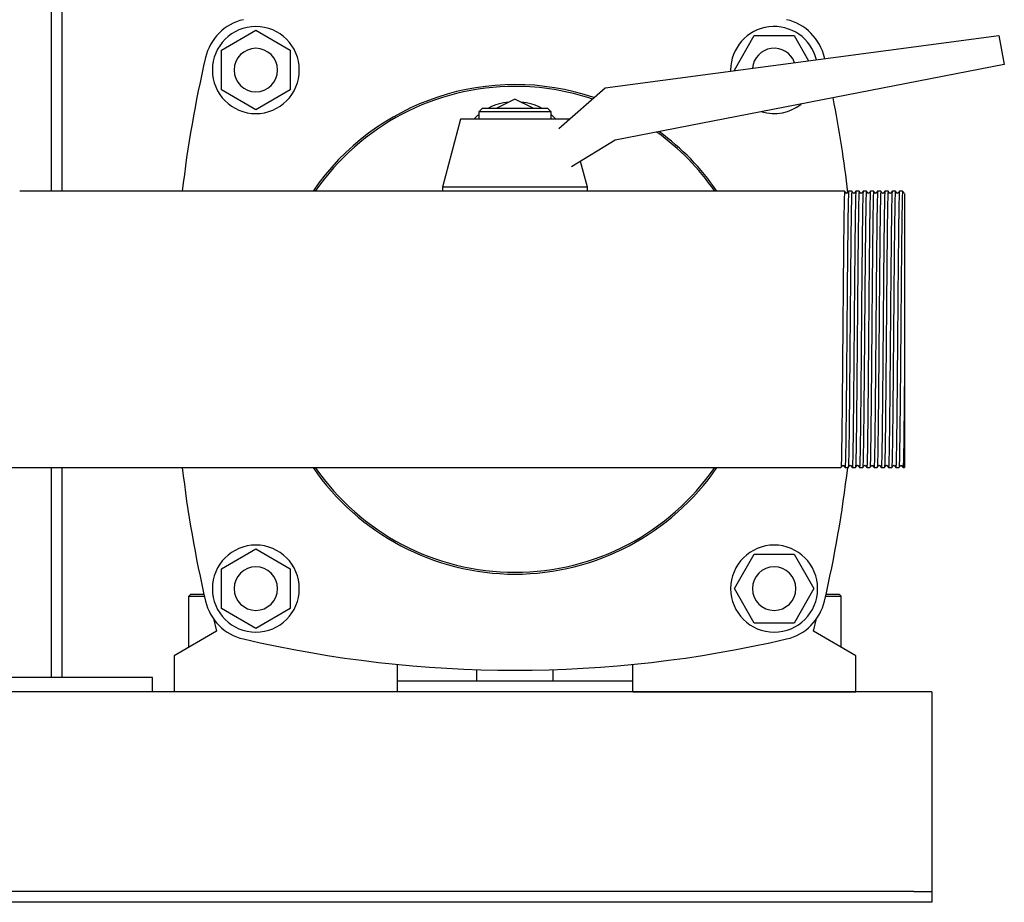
# Model space of a CAD drawing. Header units: millimetres. Extents: x 12 to 1821, y 11 to 1046.
# Tile 5 of 7: x 1500 to 1771, y 11 to 254. Entities that reach past the tile are written whole.
import ezdxf

# ---------------------------------------------------------------- set-up
doc = ezdxf.new("R2010")
doc.units = ezdxf.units.MM

msp = doc.modelspace()

# ---------------------------------------------------------------- linework, layer by layer
at = {"color": 7, "linetype": 'Continuous', "lineweight": 25}
for p, q in [((1508.37, 467.16), (1508.37, 207.01)), ((1511.37, 467.16), (1511.37, 207.01)), ((1555.37, 245.9), (1564.87, 251.38)), ((1564.87, 251.38), (1574.37, 245.9)), ((1661.21, 235.5), (1769.82, 249.91)), ((1696.9, 240.41), (1702.39, 249.91)), ((1702.39, 249.91), (1713.36, 249.91)), ((1713.36, 249.91), (1717.37, 242.95)), ((1769.82, 249.91), (1771.37, 241.91)), ((1555.37, 234.93), (1555.37, 245.9)), ((1574.37, 245.9), (1574.37, 234.93)), ((1771.37, 241.91), (1664.02, 221.04)), ((1721.82, 243.54), (1721.75, 243.84)), ((1695.87, 240.41), (1695.87, 240.1)), ((1696.99, 240.25), (1696.9, 240.41)), ((1564.87, 229.44), (1555.37, 234.93)), ((1574.37, 234.93), (1564.87, 229.44)), ((1648.48, 224.26), (1661.21, 235.5)), ((1636.37, 232.41), (1631.37, 229.91)), ((1641.37, 229.91), (1636.37, 232.41)), ((1627.37, 229.91), (1626.37, 228.91)), ((1626.37, 228.91), (1626.37, 226.91)), ((1636.37, 228.91), (1626.37, 228.91)), ((1627.37, 229.91), (1636.37, 229.91)), ((1636.37, 229.91), (1645.37, 229.91)), ((1646.37, 228.91), (1636.37, 228.91)), ((1646.37, 228.91), (1645.37, 229.91)), ((1646.37, 226.91), (1646.37, 228.91)), ((1621.37, 226.91), (1616.37, 208.16)), ((1636.37, 226.91), (1621.37, 226.91)), ((1651.37, 226.91), (1636.37, 226.91)), ((1651.37, 226.91), (1651.37, 226.91)), ((1664.02, 221.04), (1651.97, 213.68)), ((1656.37, 208.16), (1654.49, 215.22)), ((1725.31, 207.01), (1499.72, 207.01)), ((1616.37, 208.16), (1616.37, 207.01)), ((1636.37, 208.16), (1616.37, 208.16)), ((1656.37, 208.16), (1636.37, 208.16)), ((1656.37, 207.01), (1656.37, 208.16)), ((1726.43, 207.01), (1725.31, 207.01)), ((1727.31, 207.01), (1726.43, 207.01)), ((1729.31, 207.01), (1728.43, 207.01)), ((1731.31, 207.01), (1730.43, 207.01)), ((1733.31, 207.01), (1732.43, 207.01)), ((1735.31, 207.01), (1734.43, 207.01)), ((1737.31, 207.01), (1736.43, 207.01)), ((1739.31, 207.01), (1738.43, 207.01)), ((1741.31, 207.01), (1740.43, 207.01)), ((1743.31, 207.01), (1742.43, 207.01)), ((1743.87, 161.96), (1743.87, 130.81)), ((1256.43, 130.81), (1726.31, 130.81)), ((1508.37, 130.81), (1508.37, 72.91)), ((1511.37, 130.81), (1511.37, 72.91)), ((1727.43, 130.81), (1728.31, 130.81)), ((1729.43, 130.81), (1730.31, 130.81)), ((1731.43, 130.81), (1732.31, 130.81)), ((1733.43, 130.81), (1734.31, 130.81)), ((1735.43, 130.81), (1736.31, 130.81)), ((1737.43, 130.81), (1738.31, 130.81)), ((1739.43, 130.81), (1740.31, 130.81)), ((1741.43, 130.81), (1742.31, 130.81)), ((1743.43, 130.81), (1743.87, 130.81)), ((1555.37, 102.9), (1564.87, 108.38)), ((1564.87, 108.38), (1574.37, 102.9)), ((1696.9, 97.41), (1702.39, 106.91)), ((1702.39, 106.91), (1713.36, 106.91)), ((1713.36, 106.91), (1718.84, 97.41)), ((1555.37, 91.93), (1555.37, 102.9)), ((1574.37, 102.9), (1574.37, 91.93)), ((1546.97, 95.91), (1546.37, 95.31)), ((1546.37, 95.31), (1550.68, 95.31)), ((1546.37, 81.22), (1546.37, 95.31)), ((1546.97, 95.91), (1550.55, 95.91)), ((1702.39, 87.91), (1696.9, 97.41)), ((1718.84, 97.41), (1713.36, 87.91)), ((1722.06, 95.31), (1726.37, 95.31)), ((1722.2, 95.91), (1725.77, 95.91)), ((1725.77, 95.91), (1726.37, 95.31)), ((1726.37, 81.22), (1726.37, 95.31)), ((1564.87, 86.44), (1555.37, 91.93)), ((1574.37, 91.93), (1564.87, 86.44)), ((1553.16, 89.13), (1554.05, 85.65)), ((1713.36, 87.91), (1702.39, 87.91)), ((1718.69, 85.65), (1719.58, 89.13)), ((1554.05, 85.65), (1542.37, 78.91)), ((1730.37, 78.91), (1718.69, 85.65)), ((1542.37, 78.91), (1542.37, 68.91)), ((1730.37, 68.91), (1730.37, 78.91)), ((1603.87, 76.52), (1603.87, 68.91)), ((1668.87, 68.91), (1668.87, 76.52)), ((1625.87, 71.91), (1625.87, 75.08)), ((1646.87, 71.91), (1646.87, 75.08)), ((1536.37, 72.91), (1446.37, 72.91)), ((1536.37, 68.91), (1536.37, 72.91)), ((1668.87, 71.91), (1603.87, 71.91)), ((1751.37, 68.91), (1231.37, 68.91)), ((1603.87, 68.91), (1542.37, 68.91)), ((1668.87, 68.91), (1730.37, 68.91)), ((1751.37, 68.91), (1751.37, 63.91)), ((1751.37, 63.91), (1751.37, 15.91)), ((1746.37, 13.91), (1236.37, 13.91)), ((1746.37, 13.91), (1751.37, 13.91)), ((1751.37, 15.91), (1751.37, 13.91)), ((1751.37, 13.91), (1751.37, 10.91)), ((1746.37, 10.91), (1236.37, 10.91)), ((1751.37, 10.91), (1746.37, 10.91))]:
    msp.add_line(p, q, dxfattribs=at)
at = {"color": 7, "linetype": 'Continuous', "lineweight": 25, "flags": 128}
for points in [[(1625.06, 226.91), (1626.16, 227.99), (1626.37, 228.16)], [(1646.37, 228.16), (1646.58, 227.99), (1647.68, 226.91)], [(1727.72, 206.49), (1727.52, 206.75), (1727.31, 207.01)], [(1728.43, 207.01), (1728.23, 206.75), (1728.03, 206.49)], [(1729.72, 206.49), (1729.52, 206.75), (1729.31, 207.01)], [(1730.43, 207.01), (1730.23, 206.75), (1730.03, 206.49)], [(1731.72, 206.49), (1731.52, 206.75), (1731.31, 207.01)], [(1732.43, 207.01), (1732.23, 206.75), (1732.03, 206.49)], [(1733.72, 206.49), (1733.52, 206.75), (1733.31, 207.01)], [(1734.43, 207.01), (1734.23, 206.75), (1734.03, 206.49)], [(1735.72, 206.49), (1735.52, 206.75), (1735.31, 207.01)], [(1736.43, 207.01), (1736.23, 206.75), (1736.03, 206.49)], [(1737.72, 206.49), (1737.52, 206.75), (1737.31, 207.01)], [(1738.43, 207.01), (1738.23, 206.75), (1738.03, 206.49)], [(1739.72, 206.49), (1739.52, 206.75), (1739.31, 207.01)], [(1740.43, 207.01), (1740.23, 206.75), (1740.03, 206.49)], [(1741.72, 206.49), (1741.52, 206.75), (1741.31, 207.01)], [(1742.43, 207.01), (1742.23, 206.75), (1742.03, 206.49)], [(1743.72, 206.49), (1743.52, 206.75), (1743.31, 207.01)], [(1726.31, 130.81), (1726.52, 131.08), (1726.72, 131.34)], [(1727.03, 131.34), (1727.23, 131.08), (1727.43, 130.81)], [(1728.31, 130.81), (1728.52, 131.08), (1728.72, 131.34)], [(1729.03, 131.34), (1729.23, 131.08), (1729.43, 130.81)], [(1730.31, 130.81), (1730.52, 131.08), (1730.72, 131.34)], [(1731.03, 131.34), (1731.23, 131.08), (1731.43, 130.81)], [(1732.31, 130.81), (1732.52, 131.08), (1732.72, 131.34)], [(1733.03, 131.34), (1733.23, 131.08), (1733.43, 130.81)], [(1734.31, 130.81), (1734.52, 131.08), (1734.72, 131.34)], [(1735.03, 131.34), (1735.23, 131.08), (1735.43, 130.81)], [(1736.31, 130.81), (1736.52, 131.08), (1736.72, 131.34)], [(1737.03, 131.34), (1737.23, 131.08), (1737.43, 130.81)], [(1738.31, 130.81), (1738.52, 131.08), (1738.72, 131.34)], [(1739.03, 131.34), (1739.23, 131.08), (1739.43, 130.81)], [(1740.31, 130.81), (1740.52, 131.08), (1740.72, 131.34)], [(1741.03, 131.34), (1741.23, 131.08), (1741.43, 130.81)], [(1742.31, 130.81), (1742.52, 131.08), (1742.72, 131.34)], [(1743.03, 131.34), (1743.23, 131.08), (1743.43, 130.81)]]:
    msp.add_lwpolyline(points, dxfattribs=at)
at = {"color": 7, "linetype": 'Continuous', "lineweight": 25}
for centre, radius, start, end in [((1564.62, 240.66), 14, 103.1233, 166.8767), ((1708.12, 240.66), 14, 13.1233, 76.8767), ((1564.87, 240.41), 12, 90, 270), ((1564.87, 240.41), 12, 270, 90), ((1707.87, 240.41), 12, 13.6326, 180), ((1564.87, 240.41), 6, 0, 180), ((1707.87, 240.41), 6, 19.7768, 175.3392), ((1872.37, 168.91), 330, 166.8767, 173.3702), ((1564.87, 240.41), 6, 180, 0), ((1636.37, 168.91), 67.5, 71.1768, 145.6363), ((1636.37, 168.91), 67, 90, 145.3434), ((1636.37, 168.91), 67, 71.4212, 90), ((1636.26, 215.64), 16, 95.7347, 116.8781), ((1636.48, 215.64), 16, 63.1219, 84.2653), ((1707.87, 240.41), 12, 253.4979, 308.5021), ((1400.37, 168.91), 330, 6.5542, 11.1508), ((1636.37, 168.91), 67, 34.6566, 54.241), ((1636.37, 168.91), 67.5, 34.3637, 53.8431), ((1872.37, 168.91), 330, 186.6298, 193.1233), ((1636.37, 168.91), 67.5, 214.3637, 325.6363), ((1636.37, 168.91), 67, 214.6566, 270), ((1636.37, 168.91), 67, 270, 325.3434), ((1400.37, 168.91), 330, 346.8767, 353.3702), ((1564.87, 97.41), 12, 90, 270), ((1564.87, 97.41), 12, 270, 90), ((1707.87, 97.41), 12, 90, 270), ((1707.87, 97.41), 12, 270, 90), ((1564.87, 97.41), 6, 0, 180), ((1707.87, 97.41), 6, 0, 180), ((1564.87, 97.41), 6, 180, 0), ((1707.87, 97.41), 6, 180, 0), ((1564.62, 97.16), 14, 193.1233, 256.8767), ((1708.12, 97.16), 14, 283.1233, 346.8767), ((1636.37, 404.91), 330, 256.8767, 283.1233)]:
    msp.add_arc(centre, radius, start, end, dxfattribs=at)
for points, knots in [([(1727.31, 207.01), (1727.31, 206.99), (1727.3, 207.17), (1727.26, 206.64), (1727.21, 205.32), (1727.16, 202.99), (1727.11, 199.86), (1727.06, 195.97), (1727.01, 191.4), (1726.96, 186.27), (1726.91, 180.73), (1726.86, 174.91), (1726.83, 170.92), (1726.81, 168.91)], [0, 0, 0, 0, 0.0066861, 0.1054021, 0.2053488, 0.3052956, 0.4040116, 0.5027277, 0.6026744, 0.7026212, 0.8013372, 0.9000533, 1, 1, 1, 1]), ([(1728.03, 206.49), (1727.97, 206.45), (1727.87, 206.37), (1727.77, 206.45), (1727.72, 206.49)], [0, 0, 0, 0, 0.5, 1, 1, 1, 1]), ([(1728.43, 207.01), (1728.41, 207.01), (1728.39, 206.77), (1728.35, 205.8), (1728.33, 205.07), (1728.28, 203.14), (1728.26, 201.95), (1728.24, 200.24), (1728.23, 199.88), (1728.22, 199.15), (1728.22, 198.77), (1728.2, 197.6), (1728.19, 196.76), (1728.16, 194.11), (1728.14, 192.16), (1728.1, 187.98), (1728.07, 185.75), (1728.05, 182.89), (1728.04, 182.31), (1728.03, 181.15), (1728.03, 180.57), (1728.01, 178.81), (1728, 177.6), (1727.97, 173.94), (1727.95, 171.43), (1727.93, 168.91)], [0, 0, 0, 0, 0.125, 0.125, 0.25, 0.25, 0.375, 0.375, 0.40625, 0.40625, 0.4375, 0.4375, 0.5, 0.5, 0.625, 0.625, 0.75, 0.75, 0.78125, 0.78125, 0.8125, 0.8125, 0.875, 0.875, 1, 1, 1, 1]), ([(1729.31, 207.01), (1729.31, 206.99), (1729.3, 207.17), (1729.26, 206.64), (1729.21, 205.32), (1729.16, 202.99), (1729.11, 199.86), (1729.06, 195.97), (1729.01, 191.4), (1728.96, 186.27), (1728.91, 180.73), (1728.86, 174.91), (1728.83, 170.92), (1728.81, 168.91)], [0, 0, 0, 0, 0.006715, 0.105428, 0.205372, 0.305316, 0.404029, 0.502742, 0.602686, 0.70263, 0.801343, 0.900056, 1, 1, 1, 1]), ([(1730.03, 206.49), (1729.97, 206.45), (1729.87, 206.37), (1729.77, 206.45), (1729.72, 206.49)], [0, 0, 0, 0, 0.5, 1, 1, 1, 1]), ([(1730.43, 207.01), (1730.41, 207.01), (1730.39, 206.77), (1730.35, 205.8), (1730.33, 205.07), (1730.28, 203.14), (1730.26, 201.95), (1730.24, 200.24), (1730.23, 199.88), (1730.22, 199.15), (1730.22, 198.77), (1730.2, 197.6), (1730.19, 196.76), (1730.16, 194.11), (1730.14, 192.16), (1730.1, 187.98), (1730.07, 185.75), (1730.05, 182.89), (1730.04, 182.31), (1730.03, 181.15), (1730.03, 180.57), (1730.01, 178.81), (1730, 177.6), (1729.97, 173.94), (1729.95, 171.43), (1729.93, 168.91)], [0, 0, 0, 0, 0.125, 0.125, 0.25, 0.25, 0.375, 0.375, 0.40625, 0.40625, 0.4375, 0.4375, 0.5, 0.5, 0.625, 0.625, 0.75, 0.75, 0.78125, 0.78125, 0.8125, 0.8125, 0.875, 0.875, 1, 1, 1, 1]), ([(1731.31, 207.01), (1731.31, 206.99), (1731.3, 207.17), (1731.26, 206.64), (1731.21, 205.32), (1731.16, 202.99), (1731.11, 199.86), (1731.06, 195.97), (1731.01, 191.4), (1730.96, 186.27), (1730.91, 180.73), (1730.86, 174.91), (1730.83, 170.92), (1730.81, 168.91)], [0, 0, 0, 0, 0.0066992, 0.105414, 0.2053594, 0.3053048, 0.4040195, 0.5027343, 0.6026797, 0.7026251, 0.8013398, 0.9000546, 1, 1, 1, 1]), ([(1732.03, 206.49), (1731.97, 206.45), (1731.87, 206.37), (1731.77, 206.45), (1731.72, 206.49)], [0, 0, 0, 0, 0.5, 1, 1, 1, 1]), ([(1732.43, 207.01), (1732.41, 207.01), (1732.39, 206.77), (1732.35, 205.8), (1732.33, 205.07), (1732.28, 203.14), (1732.26, 201.95), (1732.24, 200.24), (1732.23, 199.88), (1732.22, 199.15), (1732.22, 198.77), (1732.2, 197.6), (1732.19, 196.76), (1732.16, 194.11), (1732.14, 192.16), (1732.1, 187.98), (1732.07, 185.75), (1732.05, 182.89), (1732.04, 182.31), (1732.03, 181.15), (1732.03, 180.57), (1732.01, 178.81), (1732, 177.6), (1731.97, 173.94), (1731.95, 171.43), (1731.93, 168.91)], [0, 0, 0, 0, 0.125, 0.125, 0.25, 0.25, 0.375, 0.375, 0.40625, 0.40625, 0.4375, 0.4375, 0.5, 0.5, 0.625, 0.625, 0.75, 0.75, 0.78125, 0.78125, 0.8125, 0.8125, 0.875, 0.875, 1, 1, 1, 1]), ([(1733.31, 207.01), (1733.31, 206.99), (1733.3, 207.17), (1733.26, 206.64), (1733.21, 205.32), (1733.16, 202.99), (1733.11, 199.86), (1733.06, 195.97), (1733.01, 191.4), (1732.96, 186.27), (1732.91, 180.73), (1732.86, 174.91), (1732.83, 170.92), (1732.81, 168.91)], [0, 0, 0, 0, 0.0066925, 0.1054079, 0.205354, 0.3053001, 0.4040155, 0.5027309, 0.602677, 0.7026231, 0.8013385, 0.9000539, 1, 1, 1, 1]), ([(1734.03, 206.49), (1733.97, 206.45), (1733.87, 206.37), (1733.77, 206.45), (1733.72, 206.49)], [0, 0, 0, 0, 0.4999999, 1, 1, 1, 1]), ([(1734.43, 207.01), (1734.41, 207.01), (1734.39, 206.77), (1734.35, 205.8), (1734.33, 205.07), (1734.28, 203.14), (1734.26, 201.95), (1734.24, 200.24), (1734.23, 199.88), (1734.22, 199.15), (1734.22, 198.77), (1734.2, 197.6), (1734.19, 196.76), (1734.16, 194.11), (1734.14, 192.16), (1734.1, 187.98), (1734.07, 185.75), (1734.05, 182.89), (1734.04, 182.31), (1734.03, 181.15), (1734.03, 180.57), (1734.01, 178.81), (1734, 177.6), (1733.97, 173.94), (1733.95, 171.43), (1733.93, 168.91)], [0, 0, 0, 0, 0.125, 0.125, 0.25, 0.25, 0.375, 0.375, 0.40625, 0.40625, 0.4375, 0.4375, 0.5, 0.5, 0.625, 0.625, 0.75, 0.75, 0.78125, 0.78125, 0.8125, 0.8125, 0.875, 0.875, 1, 1, 1, 1]), ([(1735.31, 207.01), (1735.31, 206.99), (1735.3, 207.17), (1735.26, 206.64), (1735.21, 205.32), (1735.16, 202.99), (1735.11, 199.86), (1735.06, 195.97), (1735.01, 191.4), (1734.96, 186.27), (1734.91, 180.73), (1734.86, 174.91), (1734.83, 170.92), (1734.81, 168.91)], [0, 0, 0, 0, 0.006676, 0.105393, 0.20534, 0.305288, 0.404005, 0.502722, 0.60267, 0.702618, 0.801335, 0.900052, 1, 1, 1, 1]), ([(1736.03, 206.49), (1735.97, 206.45), (1735.87, 206.37), (1735.77, 206.45), (1735.72, 206.49)], [0, 0, 0, 0, 0.4999999, 1, 1, 1, 1]), ([(1736.43, 207.01), (1736.41, 207.01), (1736.39, 206.77), (1736.35, 205.8), (1736.33, 205.07), (1736.28, 203.14), (1736.26, 201.95), (1736.24, 200.24), (1736.23, 199.88), (1736.22, 199.15), (1736.22, 198.77), (1736.2, 197.6), (1736.19, 196.76), (1736.16, 194.11), (1736.14, 192.16), (1736.1, 187.98), (1736.07, 185.75), (1736.05, 182.89), (1736.04, 182.31), (1736.03, 181.15), (1736.03, 180.57), (1736.01, 178.81), (1736, 177.6), (1735.97, 173.94), (1735.95, 171.43), (1735.93, 168.91)], [0, 0, 0, 0, 0.125, 0.125, 0.25, 0.25, 0.375, 0.375, 0.40625, 0.40625, 0.4375, 0.4375, 0.5, 0.5, 0.625, 0.625, 0.75, 0.75, 0.78125, 0.78125, 0.8125, 0.8125, 0.875, 0.875, 1, 1, 1, 1]), ([(1737.31, 207.01), (1737.31, 206.99), (1737.3, 207.17), (1737.26, 206.64), (1737.21, 205.32), (1737.16, 202.99), (1737.11, 199.86), (1737.06, 195.97), (1737.01, 191.4), (1736.96, 186.27), (1736.91, 180.73), (1736.86, 174.91), (1736.83, 170.92), (1736.81, 168.91)], [0, 0, 0, 0, 0.006707, 0.105421, 0.205366, 0.30531, 0.404024, 0.502738, 0.602683, 0.702628, 0.801341, 0.900055, 1, 1, 1, 1]), ([(1738.03, 206.49), (1737.97, 206.45), (1737.87, 206.37), (1737.77, 206.45), (1737.72, 206.49)], [0, 0, 0, 0, 0.5, 1, 1, 1, 1]), ([(1738.43, 207.01), (1738.41, 207.01), (1738.39, 206.77), (1738.35, 205.8), (1738.33, 205.07), (1738.28, 203.14), (1738.26, 201.95), (1738.24, 200.24), (1738.23, 199.88), (1738.22, 199.15), (1738.22, 198.77), (1738.2, 197.6), (1738.19, 196.76), (1738.16, 194.11), (1738.14, 192.16), (1738.1, 187.98), (1738.07, 185.75), (1738.05, 182.89), (1738.04, 182.31), (1738.03, 181.15), (1738.03, 180.57), (1738.01, 178.81), (1738, 177.6), (1737.97, 173.94), (1737.95, 171.43), (1737.93, 168.91)], [0, 0, 0, 0, 0.125, 0.125, 0.25, 0.25, 0.375, 0.375, 0.40625, 0.40625, 0.4375, 0.4375, 0.5, 0.5, 0.625, 0.625, 0.75, 0.75, 0.78125, 0.78125, 0.8125, 0.8125, 0.875, 0.875, 1, 1, 1, 1]), ([(1739.31, 207.01), (1739.31, 206.99), (1739.3, 207.17), (1739.26, 206.64), (1739.21, 205.32), (1739.16, 202.99), (1739.11, 199.86), (1739.06, 195.97), (1739.01, 191.4), (1738.96, 186.27), (1738.91, 180.73), (1738.86, 174.91), (1738.83, 170.92), (1738.81, 168.91)], [0, 0, 0, 0, 0.006694, 0.10541, 0.205355, 0.305301, 0.404017, 0.502732, 0.602678, 0.702624, 0.801339, 0.900054, 1, 1, 1, 1]), ([(1740.03, 206.49), (1739.97, 206.45), (1739.87, 206.37), (1739.77, 206.45), (1739.72, 206.49)], [0, 0, 0, 0, 0.4999998, 1, 1, 1, 1]), ([(1740.43, 207.01), (1740.41, 207.01), (1740.39, 206.77), (1740.35, 205.8), (1740.33, 205.07), (1740.28, 203.14), (1740.26, 201.95), (1740.24, 200.24), (1740.23, 199.88), (1740.22, 199.15), (1740.22, 198.77), (1740.2, 197.6), (1740.19, 196.76), (1740.16, 194.11), (1740.14, 192.16), (1740.1, 187.98), (1740.07, 185.75), (1740.05, 182.89), (1740.04, 182.31), (1740.03, 181.15), (1740.03, 180.57), (1740.01, 178.81), (1740, 177.6), (1739.97, 173.94), (1739.95, 171.43), (1739.93, 168.91)], [0, 0, 0, 0, 0.125, 0.125, 0.25, 0.25, 0.375, 0.375, 0.40625, 0.40625, 0.4375, 0.4375, 0.5, 0.5, 0.625, 0.625, 0.75, 0.75, 0.78125, 0.78125, 0.8125, 0.8125, 0.875, 0.875, 1, 1, 1, 1]), ([(1741.31, 207.01), (1741.31, 206.99), (1741.3, 207.17), (1741.26, 206.64), (1741.21, 205.32), (1741.16, 202.99), (1741.11, 199.86), (1741.06, 195.97), (1741.01, 191.4), (1740.96, 186.27), (1740.91, 180.73), (1740.86, 174.91), (1740.83, 170.92), (1740.81, 168.91)], [0, 0, 0, 0, 0.0066852, 0.1054013, 0.2053481, 0.305295, 0.4040111, 0.5027272, 0.6026741, 0.7026209, 0.801337, 0.9000532, 1, 1, 1, 1]), ([(1742.03, 206.49), (1741.97, 206.45), (1741.87, 206.37), (1741.77, 206.45), (1741.72, 206.49)], [0, 0, 0, 0, 0.5, 1, 1, 1, 1]), ([(1742.43, 207.01), (1742.41, 207.01), (1742.39, 206.77), (1742.35, 205.8), (1742.33, 205.07), (1742.28, 203.14), (1742.26, 201.95), (1742.24, 200.24), (1742.23, 199.88), (1742.22, 199.15), (1742.22, 198.77), (1742.2, 197.6), (1742.19, 196.76), (1742.16, 194.11), (1742.14, 192.16), (1742.1, 187.98), (1742.07, 185.75), (1742.05, 182.89), (1742.04, 182.31), (1742.03, 181.15), (1742.03, 180.57), (1742.01, 178.81), (1742, 177.6), (1741.97, 173.94), (1741.95, 171.43), (1741.93, 168.91)], [0, 0, 0, 0, 0.125, 0.125, 0.25, 0.25, 0.375, 0.375, 0.40625, 0.40625, 0.4375, 0.4375, 0.5, 0.5, 0.625, 0.625, 0.75, 0.75, 0.78125, 0.78125, 0.8125, 0.8125, 0.875, 0.875, 1, 1, 1, 1]), ([(1743.31, 207.01), (1743.31, 206.99), (1743.3, 207.17), (1743.26, 206.64), (1743.21, 205.32), (1743.16, 202.99), (1743.11, 199.86), (1743.06, 195.97), (1743.01, 191.4), (1742.96, 186.27), (1742.91, 180.73), (1742.86, 174.91), (1742.83, 170.92), (1742.81, 168.91)], [0, 0, 0, 0, 0.006715, 0.105428, 0.205372, 0.305316, 0.404029, 0.502742, 0.602686, 0.70263, 0.801343, 0.900056, 1, 1, 1, 1]), ([(1743.87, 206.39), (1743.87, 206.34), (1743.87, 206.23), (1743.87, 205.36), (1743.87, 203.99), (1743.87, 202.63), (1743.87, 201.95)], [0, 0, 0, 0, 0.233489, 0.489085, 0.743749, 1, 1, 1, 1]), ([(1743.87, 201.95), (1743.87, 201.86), (1743.87, 201.67), (1743.87, 201.38), (1743.87, 201.09), (1743.87, 200.78), (1743.87, 200.47), (1743.87, 200.14), (1743.87, 199.81), (1743.87, 199.47), (1743.87, 199.13), (1743.87, 198.3), (1743.87, 196.92), (1743.87, 194.87), (1743.87, 192.65), (1743.87, 189.49), (1743.87, 185.21), (1743.87, 180.58), (1743.87, 176.75), (1743.87, 173.82), (1743.87, 170.86), (1743.87, 168.47), (1743.87, 166.69), (1743.87, 165.5), (1743.87, 164.32), (1743.87, 163.14), (1743.87, 162.35), (1743.87, 161.96)], [0, 0, 0, 0, 0.012495, 0.024984, 0.03747, 0.049958, 0.062449, 0.074948, 0.087456, 0.099978, 0.112517, 0.125075, 0.187609, 0.250105, 0.312612, 0.375143, 0.500076, 0.624867, 0.687373, 0.749901, 0.812407, 0.874935, 0.899969, 0.924968, 0.949956, 0.974959, 1, 1, 1, 1]), ([(1726.81, 168.91), (1726.79, 166.9), (1726.76, 162.91), (1726.71, 157.09), (1726.66, 151.56), (1726.61, 146.42), (1726.56, 141.85), (1726.51, 137.96), (1726.46, 134.83), (1726.41, 132.54), (1726.36, 131.11), (1726.33, 130.93), (1726.31, 130.81)], [0, 0, 0, 0, 0.101302, 0.201357, 0.301411, 0.402713, 0.504015, 0.60407, 0.704125, 0.805427, 0.906729, 1, 1, 1, 1]), ([(1727.93, 168.91), (1727.91, 166.9), (1727.88, 162.91), (1727.83, 157.09), (1727.78, 151.56), (1727.73, 146.42), (1727.68, 141.85), (1727.63, 137.96), (1727.58, 134.84), (1727.53, 132.51), (1727.48, 131.19), (1727.44, 130.66), (1727.43, 130.83), (1727.43, 130.84)], [0, 0, 0, 0, 0.099946, 0.1986614, 0.2973767, 0.3973227, 0.4972687, 0.5959841, 0.6946994, 0.7946454, 0.8945914, 0.9933068, 1, 1, 1, 1]), ([(1728.81, 168.91), (1728.79, 166.9), (1728.76, 162.91), (1728.71, 157.09), (1728.66, 151.56), (1728.61, 146.42), (1728.56, 141.85), (1728.51, 137.96), (1728.46, 134.83), (1728.41, 132.54), (1728.36, 131.11), (1728.33, 130.93), (1728.31, 130.81)], [0, 0, 0, 0, 0.1013, 0.201353, 0.301406, 0.402707, 0.504007, 0.60406, 0.704113, 0.805413, 0.906713, 1, 1, 1, 1]), ([(1729.93, 168.91), (1729.91, 166.9), (1729.88, 162.91), (1729.83, 157.09), (1729.78, 151.56), (1729.73, 146.42), (1729.68, 141.85), (1729.63, 137.96), (1729.58, 134.84), (1729.53, 132.51), (1729.48, 131.19), (1729.44, 130.66), (1729.43, 130.83), (1729.43, 130.84)], [0, 0, 0, 0, 0.099947, 0.198664, 0.29738, 0.397328, 0.497275, 0.595992, 0.694708, 0.794656, 0.894603, 0.993319, 1, 1, 1, 1]), ([(1730.81, 168.91), (1730.79, 166.9), (1730.76, 162.91), (1730.71, 157.09), (1730.66, 151.56), (1730.61, 146.42), (1730.56, 141.85), (1730.51, 137.96), (1730.46, 134.83), (1730.41, 132.54), (1730.36, 131.11), (1730.33, 130.93), (1730.31, 130.81)], [0, 0, 0, 0, 0.1013036, 0.2013598, 0.301416, 0.4027196, 0.5040232, 0.6040793, 0.7041355, 0.8054391, 0.9067427, 1, 1, 1, 1]), ([(1731.93, 168.91), (1731.91, 166.9), (1731.88, 162.91), (1731.83, 157.09), (1731.78, 151.56), (1731.73, 146.42), (1731.68, 141.85), (1731.63, 137.96), (1731.58, 134.84), (1731.53, 132.51), (1731.48, 131.19), (1731.44, 130.66), (1731.43, 130.83), (1731.43, 130.84)], [0, 0, 0, 0, 0.0999443, 0.198658, 0.2973717, 0.397316, 0.4972603, 0.595974, 0.6946876, 0.794632, 0.8945763, 0.9932899, 1, 1, 1, 1]), ([(1732.81, 168.91), (1732.79, 166.9), (1732.76, 162.91), (1732.71, 157.09), (1732.66, 151.56), (1732.61, 146.42), (1732.56, 141.85), (1732.51, 137.96), (1732.46, 134.83), (1732.41, 132.54), (1732.36, 131.11), (1732.33, 130.93), (1732.31, 130.81)], [0, 0, 0, 0, 0.1013022, 0.201357, 0.3014118, 0.402714, 0.5040162, 0.6040711, 0.7041259, 0.8054281, 0.9067303, 1, 1, 1, 1]), ([(1733.93, 168.91), (1733.91, 166.9), (1733.88, 162.91), (1733.83, 157.09), (1733.78, 151.56), (1733.73, 146.42), (1733.68, 141.85), (1733.63, 137.96), (1733.58, 134.84), (1733.53, 132.51), (1733.48, 131.19), (1733.44, 130.66), (1733.43, 130.83), (1733.43, 130.84)], [0, 0, 0, 0, 0.0999457, 0.1986607, 0.2973758, 0.3973215, 0.4972672, 0.5959822, 0.6946972, 0.7946429, 0.8945886, 0.9933036, 1, 1, 1, 1]), ([(1734.81, 168.91), (1734.79, 166.9), (1734.76, 162.91), (1734.71, 157.09), (1734.66, 151.56), (1734.61, 146.42), (1734.56, 141.85), (1734.51, 137.96), (1734.46, 134.83), (1734.41, 132.54), (1734.36, 131.11), (1734.33, 130.93), (1734.31, 130.81)], [0, 0, 0, 0, 0.101301, 0.201355, 0.301409, 0.40271, 0.504012, 0.604066, 0.70412, 0.805421, 0.906722, 1, 1, 1, 1]), ([(1735.93, 168.91), (1735.91, 166.9), (1735.88, 162.91), (1735.83, 157.09), (1735.78, 151.56), (1735.73, 146.42), (1735.68, 141.85), (1735.63, 137.96), (1735.58, 134.84), (1735.53, 132.51), (1735.48, 131.19), (1735.44, 130.66), (1735.43, 130.83), (1735.43, 130.84)], [0, 0, 0, 0, 0.099946, 0.198662, 0.297377, 0.397323, 0.497269, 0.595985, 0.6947, 0.794647, 0.894593, 0.993308, 1, 1, 1, 1]), ([(1736.81, 168.91), (1736.79, 166.9), (1736.76, 162.91), (1736.71, 157.09), (1736.66, 151.56), (1736.61, 146.42), (1736.56, 141.85), (1736.51, 137.96), (1736.46, 134.83), (1736.41, 132.54), (1736.36, 131.11), (1736.33, 130.93), (1736.31, 130.81)], [0, 0, 0, 0, 0.101304, 0.201361, 0.301418, 0.402723, 0.504027, 0.604084, 0.704141, 0.805445, 0.90675, 1, 1, 1, 1]), ([(1737.93, 168.91), (1737.91, 166.9), (1737.88, 162.91), (1737.83, 157.09), (1737.78, 151.56), (1737.73, 146.42), (1737.68, 141.85), (1737.63, 137.96), (1737.58, 134.84), (1737.53, 132.51), (1737.48, 131.19), (1737.44, 130.66), (1737.43, 130.83), (1737.43, 130.84)], [0, 0, 0, 0, 0.099948, 0.198665, 0.297381, 0.397329, 0.497277, 0.595994, 0.694711, 0.794658, 0.894606, 0.993323, 1, 1, 1, 1]), ([(1738.81, 168.91), (1738.79, 166.9), (1738.76, 162.91), (1738.71, 157.09), (1738.66, 151.56), (1738.61, 146.42), (1738.56, 141.85), (1738.51, 137.96), (1738.46, 134.83), (1738.41, 132.54), (1738.36, 131.11), (1738.33, 130.93), (1738.31, 130.81)], [0, 0, 0, 0, 0.101303, 0.201358, 0.301413, 0.402716, 0.504019, 0.604074, 0.704129, 0.805432, 0.906735, 1, 1, 1, 1]), ([(1739.93, 168.91), (1739.91, 166.9), (1739.88, 162.91), (1739.83, 157.09), (1739.78, 151.56), (1739.73, 146.42), (1739.68, 141.85), (1739.63, 137.96), (1739.58, 134.84), (1739.53, 132.51), (1739.48, 131.19), (1739.44, 130.66), (1739.43, 130.83), (1739.43, 130.84)], [0, 0, 0, 0, 0.0999446, 0.1986585, 0.2973725, 0.3973171, 0.4972617, 0.5959756, 0.6946896, 0.7946342, 0.8945788, 0.9932927, 1, 1, 1, 1]), ([(1740.81, 168.91), (1740.79, 166.9), (1740.76, 162.91), (1740.71, 157.09), (1740.66, 151.56), (1740.61, 146.42), (1740.56, 141.85), (1740.51, 137.96), (1740.46, 134.83), (1740.41, 132.54), (1740.36, 131.11), (1740.33, 130.93), (1740.31, 130.81)], [0, 0, 0, 0, 0.101302, 0.2013566, 0.3014112, 0.4027132, 0.5040152, 0.6040698, 0.7041244, 0.8054264, 0.9067284, 1, 1, 1, 1]), ([(1741.93, 168.91), (1741.91, 166.9), (1741.88, 162.91), (1741.83, 157.09), (1741.78, 151.56), (1741.73, 146.42), (1741.68, 141.85), (1741.63, 137.96), (1741.58, 134.84), (1741.53, 132.51), (1741.48, 131.19), (1741.44, 130.66), (1741.43, 130.83), (1741.43, 130.84)], [0, 0, 0, 0, 0.0999459, 0.198661, 0.2973762, 0.3973221, 0.4972679, 0.5959831, 0.6946983, 0.7946441, 0.89459, 0.9933051, 1, 1, 1, 1]), ([(1742.81, 168.91), (1742.79, 166.9), (1742.76, 162.91), (1742.71, 157.09), (1742.66, 151.56), (1742.61, 146.42), (1742.56, 141.85), (1742.51, 137.96), (1742.46, 134.83), (1742.41, 132.54), (1742.36, 131.11), (1742.33, 130.93), (1742.31, 130.84)], [0, 0, 0, 0, 0.1013002, 0.2013531, 0.3014059, 0.4027062, 0.5040064, 0.6040592, 0.7041121, 0.8054123, 0.9067125, 1, 1, 1, 1]), ([(1743.87, 161.96), (1743.85, 159.7), (1743.81, 155.14), (1743.75, 148.82), (1743.69, 143.15), (1743.64, 138.38), (1743.58, 134.63), (1743.52, 132.11), (1743.47, 130.85), (1743.44, 130.94), (1743.43, 130.97)], [0, 0, 0, 0, 0.132111, 0.26547, 0.399776, 0.532729, 0.665132, 0.799337, 0.933099, 1, 1, 1, 1]), ([(1726.72, 131.34), (1726.77, 131.37), (1726.87, 131.45), (1726.97, 131.37), (1727.03, 131.34)], [0, 0, 0, 0, 0.5, 1, 1, 1, 1]), ([(1728.72, 131.34), (1728.77, 131.37), (1728.87, 131.45), (1728.97, 131.37), (1729.03, 131.34)], [0, 0, 0, 0, 0.5, 1, 1, 1, 1]), ([(1730.72, 131.34), (1730.77, 131.37), (1730.87, 131.45), (1730.97, 131.37), (1731.03, 131.34)], [0, 0, 0, 0, 0.5, 1, 1, 1, 1]), ([(1732.72, 131.34), (1732.77, 131.37), (1732.87, 131.45), (1732.97, 131.37), (1733.03, 131.34)], [0, 0, 0, 0, 0.5, 1, 1, 1, 1]), ([(1734.72, 131.34), (1734.77, 131.37), (1734.87, 131.45), (1734.97, 131.37), (1735.03, 131.34)], [0, 0, 0, 0, 0.5, 1, 1, 1, 1]), ([(1736.72, 131.34), (1736.77, 131.37), (1736.87, 131.45), (1736.97, 131.37), (1737.03, 131.34)], [0, 0, 0, 0, 0.5, 1, 1, 1, 1]), ([(1738.72, 131.34), (1738.77, 131.37), (1738.87, 131.45), (1738.97, 131.37), (1739.03, 131.34)], [0, 0, 0, 0, 0.5, 1, 1, 1, 1]), ([(1740.72, 131.34), (1740.77, 131.37), (1740.87, 131.45), (1740.97, 131.37), (1741.03, 131.34)], [0, 0, 0, 0, 0.5, 1, 1, 1, 1]), ([(1742.72, 131.34), (1742.77, 131.37), (1742.87, 131.45), (1742.97, 131.37), (1743.03, 131.34)], [0, 0, 0, 0, 0.5, 1, 1, 1, 1])]:
    msp.add_open_spline(points, degree=3, knots=knots, dxfattribs=at)

doc.saveas('drawing.dxf')
